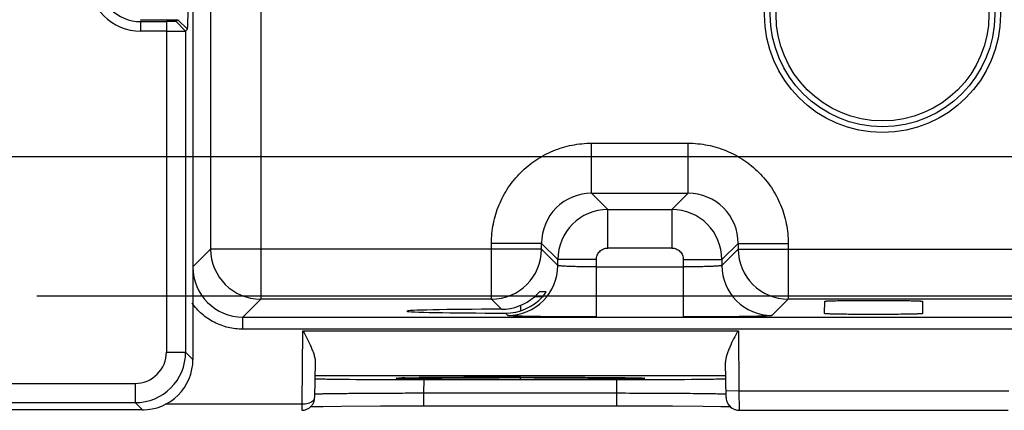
# Model space of a CAD drawing. Header units: inches. Extents: x 0 to 34, y 0 to 22.
# Tile 38 of 67: x 11.604 to 13.138, y 14.762 to 15.371. Entities that reach past the tile are written whole.
import ezdxf

# ---------------------------------------------------------------- set-up
doc = ezdxf.new("R2010")
doc.units = ezdxf.units.IN
doc.header["$LTSCALE"] = 1.87
doc.header["$MEASUREMENT"] = 0
doc.layers.get('0').update_dxf_attribs({"linetype": 'CONTINUOUS'})
doc.layers.add('DIMENSIONS', color=7, linetype='CONTINUOUS')
doc.styles.get("Standard").update_dxf_attribs({"font": 'txt', "width": 0.8})
doc.dimstyles.new('DIMSTYLE_1', dxfattribs={"dimtxt": 0.125, "dimasz": 0.18, "dimexe": 0.18, "dimexo": 0.0625, "dimgap": 0.09, "dimtad": 0, "dimtih": 1, "dimtoh": 1, "dimzin": 4, "dimdsep": 46, "dimtxsty": 'STANDARD', "dimblk": '_FILLED', "dimblk1": '_FILLED', "dimblk2": '_FILLED', "dimcen": 0.09, "dimadec": 0, "dimazin": 0, "dimtp": 0.01, "dimtm": 0.01, "dimtfac": 1, "dimtofl": 0, "dimtmove": 0, "dimatfit": 3, "dimldrblk": '_FILLED', "dimfxl": 1, "dimtolj": 1, "dimtzin": 4, "dimarcsym": 0})
doc.dimstyles.new('DIMSTYLE_2', dxfattribs={"dimtxt": 0.125, "dimasz": 0.18, "dimexe": 0.18, "dimexo": 0.0625, "dimgap": 0.09, "dimtad": 0, "dimtih": 1, "dimtoh": 1, "dimdec": 3, "dimzin": 4, "dimdsep": 46, "dimtxsty": 'STANDARD', "dimblk": '_FILLED', "dimblk1": '_FILLED', "dimblk2": '_FILLED', "dimcen": 0.09, "dimadec": 0, "dimazin": 0, "dimtp": 0.01, "dimtm": 0.01, "dimtfac": 1, "dimtdec": 3, "dimtofl": 0, "dimtmove": 0, "dimatfit": 3, "dimldrblk": '_FILLED', "dimfxl": 1, "dimtolj": 1, "dimtzin": 4, "dimarcsym": 0})

# ---------------------------------------------------------------- blocks, each defined once
blk = doc.blocks.new('*D25')
at = {"layer": 'DIMENSIONS', "color": 2, "linetype": 'CONTINUOUS'}
blk.add_line((16.2493, 15.239), (16.2493, 14.0749), dxfattribs=at)
at = {"layer": 'DIMENSIONS', "color": 2, "linetype": 'CONTINUOUS', "insert": (16.1868, 14.0124), "char_height": 0.125, "width": 1.125, "attachment_point": 3, "rotation": 90, "line_spacing_factor": 0.9}
blk.add_mtext('10.24{\\Ftxt.shx;\\W1.000000;\\H0.125000; }[260]', dxfattribs=at)
blk = doc.blocks.new('_FILLED')
at = {"color": 0, "linetype": 'BYBLOCK'}
blk.add_solid([(0, 0), (-1, 0.1736), (-1, -0.1736)], dxfattribs=at)
blk = doc.blocks.new('*D26')
at = {"layer": 'DIMENSIONS', "color": 2, "linetype": 'CONTINUOUS'}
blk.add_line((19.0763, 15.455), (19.0763, 14.0749), dxfattribs=at)
at = {"layer": 'DIMENSIONS', "color": 2, "linetype": 'CONTINUOUS', "insert": (19.0138, 14.0124), "char_height": 0.125, "width": 1.325, "attachment_point": 3, "rotation": 90, "line_spacing_factor": 0.9}
blk.add_mtext('13.06{\\Ftxt.shx;\\W1.000000;\\H0.125000; }[331.8]', dxfattribs=at)
blk = doc.blocks.new('*D27')
at = {"layer": 'DIMENSIONS', "color": 2, "linetype": 'CONTINUOUS'}
blk.add_line((20.1763, 15.455), (20.1763, 14.0749), dxfattribs=at)
at = {"layer": 'DIMENSIONS', "color": 2, "linetype": 'CONTINUOUS', "insert": (20.1138, 14.0124), "char_height": 0.125, "width": 1.325, "attachment_point": 3, "rotation": 90, "line_spacing_factor": 0.9}
blk.add_mtext('14.16{\\Ftxt.shx;\\W1.000000;\\H0.125000; }[359.8]', dxfattribs=at)
blk = doc.blocks.new('*D28')
at = {"layer": 'DIMENSIONS', "color": 2, "linetype": 'CONTINUOUS'}
blk.add_line((21.9073, 14.8083), (21.9073, 14.0749), dxfattribs=at)
at = {"layer": 'DIMENSIONS', "color": 2, "linetype": 'CONTINUOUS', "insert": (21.8448, 14.0124), "char_height": 0.125, "width": 1.325, "attachment_point": 3, "rotation": 90, "line_spacing_factor": 0.9}
blk.add_mtext('15.90{\\Ftxt.shx;\\W1.000000;\\H0.125000; }[403.7]', dxfattribs=at)
blk = doc.blocks.new('*D29')
at = {"layer": 'DIMENSIONS', "color": 2, "linetype": 'CONTINUOUS'}
blk.add_line((11.6309, 14.9406), (22.5948, 14.9406), dxfattribs=at)
at = {"layer": 'DIMENSIONS', "color": 2, "linetype": 'CONTINUOUS', "insert": (22.6573, 15.0031), "char_height": 0.125, "width": 1.125, "attachment_point": 1, "line_spacing_factor": 0.9}
blk.add_mtext('.178{\\Ftxt.shx;\\W1.000000;\\H0.125000; }[4.53]', dxfattribs=at)
blk = doc.blocks.new('*D31')
at = {"layer": 'DIMENSIONS', "color": 2, "linetype": 'CONTINUOUS'}
blk.add_line((10.9927, 15.1576), (22.5948, 15.1576), dxfattribs=at)
at = {"layer": 'DIMENSIONS', "color": 2, "linetype": 'CONTINUOUS', "insert": (22.6573, 15.2201), "char_height": 0.125, "width": 1.225, "attachment_point": 1, "line_spacing_factor": 0.9}
blk.add_mtext('.395{\\Ftxt.shx;\\W1.000000;\\H0.125000; }[10.04]', dxfattribs=at)
blk = doc.blocks.new('*D32')
at = {"layer": 'DIMENSIONS', "color": 2, "linetype": 'CONTINUOUS'}
blk.add_line((11, 15.4936), (22.5948, 15.4936), dxfattribs=at)
at = {"layer": 'DIMENSIONS', "color": 2, "linetype": 'CONTINUOUS', "insert": (22.6573, 15.5561), "char_height": 0.125, "width": 1.225, "attachment_point": 1, "line_spacing_factor": 0.9}
blk.add_mtext('.731{\\Ftxt.shx;\\W1.000000;\\H0.125000; }[18.57]', dxfattribs=at)
blk = doc.blocks.new('*D33')
at = {"layer": 'DIMENSIONS', "color": 2, "linetype": 'CONTINUOUS'}
blk.add_line((10.9963, 15.8576), (22.5948, 15.8576), dxfattribs=at)
at = {"layer": 'DIMENSIONS', "color": 2, "linetype": 'CONTINUOUS', "insert": (22.6573, 15.9201), "char_height": 0.125, "width": 1.325, "attachment_point": 1, "line_spacing_factor": 0.9}
blk.add_mtext('1.095{\\Ftxt.shx;\\W1.000000;\\H0.125000; }[27.82]', dxfattribs=at)
blk = doc.blocks.new('*D34')
at = {"layer": 'DIMENSIONS', "color": 2, "linetype": 'CONTINUOUS'}
blk.add_line((11, 16.1936), (22.5948, 16.1936), dxfattribs=at)
at = {"layer": 'DIMENSIONS', "color": 2, "linetype": 'CONTINUOUS', "insert": (22.6573, 16.2561), "char_height": 0.125, "width": 1.325, "attachment_point": 1, "line_spacing_factor": 0.9}
blk.add_mtext('1.431{\\Ftxt.shx;\\W1.000000;\\H0.125000; }[36.35]', dxfattribs=at)
blk = doc.blocks.new('*D35')
at = {"layer": 'DIMENSIONS', "color": 2, "linetype": 'CONTINUOUS'}
blk.add_line((11.6309, 17.8466), (22.5948, 17.8466), dxfattribs=at)
at = {"layer": 'DIMENSIONS', "color": 2, "linetype": 'CONTINUOUS', "insert": (22.6573, 17.9091), "char_height": 0.125, "width": 1.325, "attachment_point": 1, "line_spacing_factor": 0.9}
blk.add_mtext('3.084{\\Ftxt.shx;\\W1.000000;\\H0.125000; }[78.34]', dxfattribs=at)

msp = doc.modelspace()

# ---------------------------------------------------------------- linework, layer by layer
at = {"color": 7, "linetype": 'CONTINUOUS'}
for p, q in [((11.8741, 18.1517), (11.8741, 14.8415)), ((11.9797, 18.0579), (11.9797, 14.9352)), ((11.9017, 17.98), (11.9017, 15.0132)), ((11.7929, 15.369), (11.7929, 15.3705)), ((11.7929, 15.3705), (11.8506, 15.3705)), ((11.7929, 15.3525), (11.7929, 15.3675)), ((11.7929, 15.3675), (11.8328, 15.3675)), ((11.8328, 15.3675), (11.8328, 14.8528)), ((11.8506, 15.3705), (11.8478, 15.3677)), ((11.8478, 15.3677), (11.8628, 15.3527)), ((11.8506, 15.3705), (11.8656, 15.3555)), ((11.8328, 15.3525), (11.7929, 15.3525)), ((11.8656, 15.3555), (11.8628, 15.3527)), ((11.8628, 15.3527), (11.8628, 14.8528)), ((12.495, 15.1002), (12.495, 15.1782)), ((12.495, 15.1782), (12.6453, 15.1782)), ((12.6453, 15.1002), (12.6453, 15.1782)), ((12.5204, 15.0749), (12.495, 15.1002)), ((12.495, 15.1002), (12.6453, 15.1002)), ((12.6453, 15.1002), (12.62, 15.0749)), ((12.5204, 15.0149), (12.5204, 15.0749)), ((12.5204, 15.0749), (12.62, 15.0749)), ((12.62, 15.0749), (12.62, 15.0149)), ((12.3391, 14.9352), (12.3391, 15.0222)), ((12.417, 15.0222), (12.3391, 15.0222)), ((12.417, 15.0222), (12.4424, 14.9969)), ((12.417, 15.0132), (12.417, 15.0222)), ((12.62, 15.0149), (12.5204, 15.0149)), ((12.698, 14.9969), (12.7233, 15.0222)), ((12.7233, 15.0222), (12.7233, 15.0132)), ((12.7233, 15.0222), (12.8013, 15.0222)), ((12.8013, 15.0222), (12.8013, 14.9352)), ((11.9017, 15.0132), (11.8741, 14.9856)), ((12.417, 15.0132), (11.9017, 15.0132)), ((12.4424, 14.9879), (12.417, 15.0132)), ((12.7233, 15.0132), (12.698, 14.9879)), ((12.7233, 15.0132), (13.517, 15.0132)), ((12.4424, 14.9879), (12.4424, 14.9969)), ((12.5024, 14.9969), (12.4424, 14.9969)), ((12.5024, 14.9969), (12.5024, 14.9075)), ((12.5024, 14.9855), (12.638, 14.9855)), ((12.638, 14.9075), (12.638, 14.9969)), ((12.638, 14.9969), (12.698, 14.9969)), ((12.698, 14.9969), (12.698, 14.9879)), ((12.42, 14.9391), (12.4061, 14.9391)), ((12.4137, 14.9465), (12.4089, 14.9416)), ((12.4243, 14.9468), (12.4141, 14.9468)), ((12.4237, 14.9458), (12.4243, 14.9468)), ((11.9519, 14.9074), (11.9797, 14.9352)), ((12.3391, 14.9352), (11.9797, 14.9352)), ((12.3391, 14.9352), (12.3547, 14.9196)), ((12.3842, 14.9255), (12.3842, 14.9171)), ((12.776, 14.9099), (12.8013, 14.9352)), ((13.4391, 14.9352), (12.8013, 14.9352)), ((12.858, 14.9128), (12.8582, 14.932)), ((13.0102, 14.932), (13.0104, 14.9128)), ((11.9519, 14.8884), (11.9519, 14.9074)), ((11.9519, 14.9074), (20.5329, 14.9074)), ((12.3608, 14.9135), (12.3644, 14.9099)), ((20.5329, 14.8884), (11.9519, 14.8884)), ((12.0445, 14.7722), (12.0455, 14.8862)), ((12.0455, 14.8862), (12.7237, 14.8862)), ((12.7237, 14.8862), (12.7245, 14.7924)), ((11.8328, 14.8528), (11.8628, 14.8528)), ((11.8741, 14.8415), (11.8628, 14.8528)), ((12.0647, 14.8373), (12.0637, 14.7819)), ((12.7047, 14.782), (12.7037, 14.8373)), ((12.0643, 14.8162), (12.7041, 14.8162)), ((11.3556, 14.804), (11.7841, 14.804)), ((11.7841, 14.804), (11.7841, 14.7741)), ((12.1816, 14.8102), (12.1924, 14.8101)), ((12.1924, 14.8101), (12.2051, 14.8101)), ((12.1987, 14.8126), (12.2041, 14.8127)), ((12.1991, 14.8126), (12.2001, 14.8126)), ((12.2041, 14.8127), (12.2114, 14.8129)), ((12.2042, 14.8127), (12.2266, 14.8131)), ((12.2051, 14.8101), (12.2342, 14.8101)), ((12.2114, 14.8129), (12.2262, 14.8131)), ((12.2262, 14.8131), (12.2618, 14.8134)), ((12.2338, 14.7887), (12.2342, 14.8101)), ((12.2342, 14.8101), (12.5342, 14.8101)), ((12.2618, 14.8134), (12.3339, 14.8137)), ((12.3339, 14.8137), (12.429, 14.8138)), ((12.3842, 14.8104), (12.3842, 14.8138)), ((12.429, 14.8138), (12.5005, 14.8135)), ((12.5005, 14.8135), (12.5395, 14.8131)), ((12.5346, 14.7887), (12.5342, 14.8101)), ((12.5342, 14.8101), (12.5633, 14.8101)), ((12.5395, 14.8131), (12.5536, 14.8129)), ((12.5536, 14.8129), (12.5642, 14.8127)), ((12.5633, 14.8101), (12.5757, 14.8101)), ((12.5757, 14.8101), (12.5867, 14.8102)), ((12.2338, 14.769), (12.2338, 14.7887)), ((12.5346, 14.7887), (12.2338, 14.7887)), ((12.5346, 14.769), (12.5346, 14.7887)), ((12.7245, 14.7924), (12.7045, 14.792)), ((12.7245, 14.7924), (13.1447, 14.7924)), ((12.7245, 14.7924), (12.7247, 14.7624)), ((11.3556, 14.7741), (11.7841, 14.7741)), ((11.7841, 14.7741), (11.7954, 14.7628)), ((11.8308, 14.7723), (12.0445, 14.7722)), ((12.0435, 14.7722), (12.0437, 14.7622)), ((12.0771, 14.7683), (12.1049, 14.7686)), ((12.1049, 14.7686), (12.1662, 14.7689)), ((12.1662, 14.7689), (12.6209, 14.7689)), ((12.6209, 14.7689), (12.6689, 14.7685)), ((12.6689, 14.7685), (12.6965, 14.7682)), ((11.7954, 14.7628), (11.3443, 14.7628)), ((12.0437, 14.7622), (12.0437, 14.7622)), ((12.0568, 14.768), (12.0627, 14.7681)), ((12.0627, 14.7681), (12.0771, 14.7683)), ((12.6965, 14.7682), (12.7065, 14.7681)), ((12.7065, 14.7681), (12.7117, 14.768)), ((12.7247, 14.7624), (13.1437, 14.7624))]:
    msp.add_line(p, q, dxfattribs=at)
for points in [[(12.1927, 14.8123), (12.1927, 14.8123), (12.193, 14.8124), (12.1938, 14.8124), (12.195, 14.8125), (12.1967, 14.8125), (12.1987, 14.8126)], [(12.5642, 14.8127), (12.5694, 14.8126), (12.5714, 14.8125), (12.5731, 14.8125), (12.5743, 14.8124), (12.5752, 14.8124), (12.5753, 14.8124)]]:
    msp.add_lwpolyline(points, dxfattribs=at)
for radius in [0.1838, 0.1748, 0.1658]:
    msp.add_circle((12.9482, 15.3786), radius, dxfattribs=at)
for centre, radius, start, end in [((11.7929, 15.4341), 0.0816, 90, 270), ((11.7929, 15.4341), 0.0666, 90, 270), ((12.495, 15.0223), 0.0779, 89.972, 180.028), ((12.6454, 15.0223), 0.078, 359.9729, 90.0271), ((12.5204, 14.9969), 0.078, 90.0154, 179.9846), ((12.62, 14.9969), 0.078, 0.0154, 89.9846), ((11.9797, 15.0132), 0.078, 180.018, 269.9791), ((12.3391, 15.0132), 0.078, 270.0181, 359.9729), ((12.8014, 15.0133), 0.078, 180.021, 269.979), ((11.9519, 14.9854), 0.078, 180.073, 270.0048), ((12.3644, 14.9879), 0.078, 270.0214, 359.9789), ((12.776, 14.9879), 0.078, 180.0214, 269.9789), ((12.3544, 14.9981), 0.0785, 270.1762, 311.1523), ((12.361, 14.9909), 0.0774, 269.8531, 317.9242), ((12.3468, 15.0069), 0.0902, 311.1765, 313.5977), ((11.7841, 14.8528), 0.0787, 270.0058, 359.9942), ((11.7841, 14.8528), 0.0487, 269.9942, 0.0056), ((11.7954, 14.8415), 0.0787, 269.9945, 0.0051), ((12.2021, 24.7334), 9.9233, 269.39135, 269.88198), ((12.2222, 13.9794), 0.8335, 91.2399, 91.5226), ((12.3096, 7.8475), 6.9661, 90.33544, 90.68214), ((12.3627, 0.1099), 14.7038, 90.15272, 90.36597), ((12.3837, -6.4351), 21.2489, 89.99854, 90.16217), ((12.5663, 24.7334), 9.9233, 270.11802, 270.60865), ((12.7246, 14.7823), 0.0199, 210.5949, 247.2669), ((11.7954, 14.84), 0.0772, 270.0036, 271.9832)]:
    msp.add_arc(centre, radius, start, end, dxfattribs=at)
msp.add_ellipse((12.3842, 14.9166), major_axis=(0.1771, 0), ratio=0.017455, start_param=1.73829, end_param=4.579802, dxfattribs=at)
for points, knots in [([(11.8656, 15.3555), (11.8656, 15.3555), (11.8657, 15.3557), (11.8657, 15.3561), (11.8658, 15.3566), (11.8659, 15.3573), (11.8659, 15.3582), (11.866, 15.3597), (11.8661, 15.3621), (11.8662, 15.3654), (11.8663, 15.3694), (11.8665, 15.374), (11.8665, 15.3792), (11.8666, 15.3848), (11.8667, 15.3933), (11.8668, 15.4047), (11.8669, 15.4191), (11.8669, 15.4341), (11.8669, 15.4491), (11.8668, 15.4635), (11.8667, 15.4749), (11.8666, 15.4833), (11.8665, 15.489), (11.8665, 15.4942), (11.8663, 15.4988), (11.8662, 15.5027), (11.8661, 15.5061), (11.866, 15.5084), (11.8659, 15.51), (11.8659, 15.5109), (11.8658, 15.5116), (11.8657, 15.5121), (11.8657, 15.5125), (11.8656, 15.5126), (11.8656, 15.5127)], [0, 0, 0, 0, 0.001097, 0.003333, 0.006726, 0.01127, 0.016955, 0.02377, 0.040739, 0.062056, 0.08749, 0.116784, 0.149677, 0.185893, 0.225069, 0.310759, 0.403579, 0.500011, 0.596443, 0.689263, 0.774953, 0.814129, 0.850346, 0.883241, 0.912537, 0.937971, 0.959285, 0.976248, 0.983058, 0.988739, 0.99328, 0.99667, 0.998904, 1, 1, 1, 1]), ([(11.8478, 15.3677), (11.8478, 15.3677), (11.8477, 15.3677), (11.8475, 15.3677), (11.8471, 15.3677), (11.8466, 15.3676), (11.8459, 15.3676), (11.8448, 15.3676), (11.8432, 15.3676), (11.841, 15.3675), (11.8384, 15.3675), (11.8357, 15.3675), (11.8338, 15.3675), (11.8328, 15.3675)], [0, 0, 0, 0, 0.006699, 0.022671, 0.047733, 0.081632, 0.124101, 0.174854, 0.299182, 0.449887, 0.621908, 0.808092, 1, 1, 1, 1]), ([(11.8328, 15.3525), (11.8348, 15.3525), (11.8385, 15.3525), (11.844, 15.3525), (11.8491, 15.3525), (11.853, 15.3525), (11.8558, 15.3526), (11.8575, 15.3526), (11.859, 15.3526), (11.8603, 15.3526), (11.8613, 15.3527), (11.862, 15.3527), (11.8624, 15.3527), (11.8626, 15.3527), (11.8627, 15.3527), (11.8628, 15.3527), (11.8628, 15.3527)], [0, 0, 0, 0, 0.191961, 0.378185, 0.550246, 0.701023, 0.766827, 0.825423, 0.876198, 0.918669, 0.95255, 0.97757, 0.986675, 0.993466, 0.997913, 1, 1, 1, 1]), ([(12.3391, 15.0222), (12.3391, 15.0324), (12.3407, 15.0478), (12.3455, 15.0676), (12.3524, 15.0868), (12.3645, 15.1095), (12.384, 15.1332), (12.4078, 15.1528), (12.4304, 15.1649), (12.4497, 15.1717), (12.4695, 15.1766), (12.4849, 15.1781), (12.495, 15.1782)], [0, 0, 0, 0, 0.124884, 0.18749, 0.250064, 0.375035, 0.499998, 0.624963, 0.749935, 0.812509, 0.875114, 1, 1, 1, 1]), ([(12.6453, 15.1782), (12.6555, 15.1781), (12.6709, 15.1766), (12.6907, 15.1717), (12.7099, 15.1649), (12.7326, 15.1528), (12.7563, 15.1332), (12.7759, 15.1095), (12.788, 15.0868), (12.7948, 15.0676), (12.7997, 15.0478), (12.8012, 15.0324), (12.8013, 15.0222)], [0, 0, 0, 0, 0.124884, 0.18749, 0.250064, 0.375035, 0.499998, 0.624963, 0.749935, 0.812509, 0.875114, 1, 1, 1, 1]), ([(12.5024, 14.9969), (12.5025, 14.9992), (12.5032, 15.0028), (12.5053, 15.007), (12.5076, 15.0097), (12.5103, 15.012), (12.5145, 15.0141), (12.5181, 15.0148), (12.5204, 15.0149)], [0, 0, 0, 0, 0.249264, 0.374531, 0.500002, 0.625469, 0.75073, 1, 1, 1, 1]), ([(12.62, 15.0149), (12.6223, 15.0148), (12.6259, 15.0141), (12.6301, 15.012), (12.6328, 15.0097), (12.6351, 15.007), (12.6372, 15.0028), (12.6379, 14.9992), (12.638, 14.9969)], [0, 0, 0, 0, 0.249264, 0.374531, 0.500002, 0.625469, 0.75073, 1, 1, 1, 1]), ([(12.5024, 14.9855), (12.4986, 14.9855), (12.491, 14.9855), (12.48, 14.9856), (12.4698, 14.9859), (12.462, 14.9861), (12.4565, 14.9863), (12.453, 14.9865), (12.45, 14.9867), (12.4475, 14.9869), (12.4454, 14.9871), (12.4441, 14.9873), (12.4433, 14.9875), (12.4428, 14.9876), (12.4426, 14.9877), (12.4424, 14.9878), (12.4424, 14.9879)], [0, 0, 0, 0, 0.192144, 0.377826, 0.548984, 0.699392, 0.765048, 0.823553, 0.874385, 0.917025, 0.951017, 0.976152, 0.985367, 0.99235, 0.997152, 1, 1, 1, 1]), ([(12.698, 14.9879), (12.6979, 14.9878), (12.6978, 14.9877), (12.6975, 14.9876), (12.6971, 14.9875), (12.6963, 14.9873), (12.695, 14.9871), (12.6929, 14.9869), (12.6904, 14.9867), (12.6873, 14.9865), (12.6838, 14.9863), (12.6783, 14.9861), (12.6706, 14.9859), (12.6604, 14.9856), (12.6494, 14.9855), (12.6418, 14.9855), (12.638, 14.9855)], [0, 0, 0, 0, 0.002848, 0.00765, 0.014633, 0.023848, 0.048983, 0.082975, 0.125615, 0.176447, 0.234952, 0.300608, 0.451017, 0.622174, 0.807856, 1, 1, 1, 1]), ([(12.4184, 14.9391), (12.4195, 14.9403), (12.4213, 14.9424), (12.423, 14.9447), (12.4237, 14.9458)], [0, 0, 0, 0, 0.56724, 1, 1, 1, 1]), ([(11.9519, 14.8884), (11.9442, 14.8885), (11.9326, 14.8899), (11.9178, 14.8943), (11.9072, 14.899), (11.8972, 14.9049), (11.885, 14.9144), (11.8772, 14.9231), (11.8728, 14.9294)], [0, 0, 0, 0, 0.249512, 0.374699, 0.499826, 0.624946, 0.750074, 1, 1, 1, 1]), ([(12.8581, 14.932), (12.8581, 14.9321), (12.8583, 14.9321), (12.8586, 14.9322), (12.8591, 14.9322), (12.8597, 14.9323), (12.8606, 14.9324), (12.8616, 14.9324), (12.8628, 14.9325), (12.8647, 14.9326), (12.8675, 14.9327), (12.8713, 14.9328), (12.8757, 14.9329), (12.8806, 14.933), (12.8861, 14.9331), (12.8944, 14.9332), (12.9055, 14.9333), (12.9196, 14.9333), (12.9342, 14.9334), (12.9488, 14.9333), (12.9629, 14.9333), (12.974, 14.9332), (12.9823, 14.9331), (12.9878, 14.933), (12.9927, 14.9329), (12.9971, 14.9328), (13.0009, 14.9327), (13.0037, 14.9326), (13.0056, 14.9325), (13.0068, 14.9324), (13.0078, 14.9324), (13.0087, 14.9323), (13.0093, 14.9322), (13.0098, 14.9322), (13.0101, 14.9321), (13.0103, 14.9321), (13.0103, 14.932)], [0, 0, 0, 0, 0.00078, 0.002745, 0.005926, 0.010305, 0.015856, 0.022553, 0.030366, 0.039269, 0.060239, 0.085291, 0.114267, 0.147004, 0.183289, 0.222716, 0.309185, 0.402806, 0.5, 0.597194, 0.690815, 0.777284, 0.816711, 0.852996, 0.885733, 0.914709, 0.939761, 0.960731, 0.969634, 0.977447, 0.984144, 0.989695, 0.994074, 0.997255, 0.99922, 1, 1, 1, 1]), ([(12.5024, 14.9075), (12.4935, 14.9075), (12.4761, 14.9075), (12.4508, 14.9077), (12.4308, 14.9078), (12.416, 14.908), (12.406, 14.9082), (12.3969, 14.9083), (12.3889, 14.9085), (12.3819, 14.9087), (12.376, 14.9089), (12.3719, 14.9091), (12.3692, 14.9093), (12.3676, 14.9094), (12.3664, 14.9095), (12.3655, 14.9096), (12.3648, 14.9097), (12.3645, 14.9098), (12.3644, 14.9099)], [0, 0, 0, 0, 0.192733, 0.378587, 0.549974, 0.628263, 0.700655, 0.766502, 0.825162, 0.87605, 0.918659, 0.952492, 0.965997, 0.977234, 0.986224, 0.992989, 0.99756, 1, 1, 1, 1]), ([(12.776, 14.9099), (12.7759, 14.9098), (12.7755, 14.9097), (12.7749, 14.9096), (12.774, 14.9095), (12.7728, 14.9094), (12.7712, 14.9093), (12.7685, 14.9091), (12.7644, 14.9089), (12.7585, 14.9087), (12.7515, 14.9085), (12.7435, 14.9083), (12.7344, 14.9082), (12.7244, 14.908), (12.7096, 14.9078), (12.6896, 14.9077), (12.6643, 14.9075), (12.6468, 14.9075), (12.638, 14.9075)], [0, 0, 0, 0, 0.002438, 0.007006, 0.01377, 0.022758, 0.033995, 0.047499, 0.081331, 0.123941, 0.17483, 0.233491, 0.299339, 0.371731, 0.450021, 0.621408, 0.807264, 1, 1, 1, 1]), ([(13.0103, 14.9128), (13.0103, 14.9127), (13.0101, 14.9127), (13.0099, 14.9126), (13.0094, 14.9126), (13.0088, 14.9125), (13.0079, 14.9125), (13.0069, 14.9124), (13.0058, 14.9123), (13.0039, 14.9122), (13.0011, 14.9121), (12.9973, 14.912), (12.9929, 14.9119), (12.9879, 14.9118), (12.9824, 14.9118), (12.9741, 14.9116), (12.9629, 14.9115), (12.9488, 14.9115), (12.9342, 14.9114), (12.9195, 14.9115), (12.9054, 14.9115), (12.8943, 14.9116), (12.886, 14.9118), (12.8805, 14.9118), (12.8755, 14.9119), (12.8711, 14.912), (12.8673, 14.9121), (12.8645, 14.9122), (12.8626, 14.9123), (12.8615, 14.9124), (12.8605, 14.9125), (12.8596, 14.9125), (12.859, 14.9126), (12.8585, 14.9126), (12.8583, 14.9127), (12.8581, 14.9127), (12.8581, 14.9128)], [0, 0, 0, 0, 0.000756, 0.002655, 0.005742, 0.010009, 0.015443, 0.022026, 0.02974, 0.038569, 0.059485, 0.08458, 0.113653, 0.1465, 0.182875, 0.222372, 0.30897, 0.40275, 0.500129, 0.597512, 0.691294, 0.777886, 0.817388, 0.853777, 0.88665, 0.915748, 0.940848, 0.961731, 0.970525, 0.978195, 0.984728, 0.990111, 0.994331, 0.99738, 0.999252, 1, 1, 1, 1]), ([(12.0455, 14.8862), (12.0477, 14.882), (12.0521, 14.8735), (12.0572, 14.863), (12.0607, 14.8546), (12.0628, 14.8486), (12.0643, 14.8429), (12.0647, 14.8391), (12.0647, 14.8373)], [0, 0, 0, 0, 0.272814, 0.537719, 0.664226, 0.784664, 0.897184, 1, 1, 1, 1]), ([(12.7229, 14.8862), (12.7207, 14.882), (12.7163, 14.8735), (12.7112, 14.863), (12.7077, 14.8546), (12.7056, 14.8486), (12.7041, 14.8429), (12.7037, 14.8391), (12.7037, 14.8373)], [0, 0, 0, 0, 0.272814, 0.537719, 0.664226, 0.784664, 0.897184, 1, 1, 1, 1]), ([(12.0642, 14.8116), (12.0642, 14.8116), (12.0643, 14.8115), (12.0644, 14.8115), (12.0645, 14.8115), (12.0649, 14.8114), (12.0655, 14.8114), (12.0664, 14.8113), (12.0676, 14.8113), (12.069, 14.8112), (12.0707, 14.8112), (12.0734, 14.8111), (12.0775, 14.811), (12.083, 14.8109), (12.0896, 14.8108), (12.0942, 14.8107), (12.0967, 14.8107)], [0, 0, 0, 0, 0.001341, 0.004499, 0.009627, 0.016748, 0.036978, 0.065172, 0.101291, 0.145288, 0.197118, 0.256731, 0.398989, 0.571047, 0.771765, 1, 1, 1, 1]), ([(12.2272, 14.8111), (12.2251, 14.8111), (12.2211, 14.8112), (12.2154, 14.8113), (12.2102, 14.8114), (12.2056, 14.8115), (12.2016, 14.8115), (12.1982, 14.8116), (12.1958, 14.8117), (12.1941, 14.8118), (12.1931, 14.8118), (12.1923, 14.8119), (12.1916, 14.8119), (12.1912, 14.812), (12.1909, 14.812), (12.1907, 14.812), (12.1906, 14.812), (12.1905, 14.8121), (12.1905, 14.8121), (12.1905, 14.8121), (12.1906, 14.8122), (12.1906, 14.8122), (12.1908, 14.8122), (12.191, 14.8122), (12.1914, 14.8123), (12.1924, 14.8123), (12.1939, 14.8124), (12.1963, 14.8125), (12.1981, 14.8126), (12.1991, 14.8126)], [0, 0, 0, 0, 0.138683, 0.265334, 0.379581, 0.481056, 0.569388, 0.644217, 0.705318, 0.730678, 0.752557, 0.770939, 0.785811, 0.797159, 0.80151, 0.80498, 0.807572, 0.8093, 0.810219, 0.810778, 0.811957, 0.813973, 0.81686, 0.820625, 0.830798, 0.844496, 0.88242, 0.934294, 1, 1, 1, 1]), ([(12.3842, 14.8104), (12.3548, 14.8104), (12.3128, 14.8105), (12.2605, 14.8108), (12.2376, 14.811), (12.2272, 14.8111)], [0, 0, 0, 0, 0.561517, 0.802982, 1, 1, 1, 1]), ([(12.3842, 14.8138), (12.392, 14.8138), (12.4075, 14.8138), (12.4306, 14.8138), (12.4529, 14.8137), (12.4743, 14.8136), (12.4942, 14.8135), (12.5126, 14.8134), (12.5291, 14.8132), (12.5434, 14.8131), (12.5539, 14.8129), (12.5611, 14.8128), (12.5656, 14.8127), (12.5693, 14.8126), (12.572, 14.8125), (12.5738, 14.8125), (12.5749, 14.8124), (12.5759, 14.8124), (12.5766, 14.8123), (12.5771, 14.8123), (12.5774, 14.8122), (12.5776, 14.8122), (12.5778, 14.8122), (12.5778, 14.8122), (12.5779, 14.8121), (12.5779, 14.8121), (12.5778, 14.8121), (12.5777, 14.812), (12.5776, 14.812), (12.5773, 14.812), (12.5769, 14.8119), (12.5758, 14.8119), (12.5741, 14.8118), (12.5702, 14.8116), (12.5669, 14.8115), (12.5645, 14.8115)], [0, 0, 0, 0, 0.113157, 0.224966, 0.333464, 0.436922, 0.533901, 0.623002, 0.702956, 0.772552, 0.830719, 0.855268, 0.876667, 0.894822, 0.909661, 0.915826, 0.921149, 0.925627, 0.929255, 0.932031, 0.933098, 0.933953, 0.934594, 0.935025, 0.935257, 0.935383, 0.935652, 0.936124, 0.936807, 0.937702, 0.940135, 0.94342, 0.952539, 0.965032, 1, 1, 1, 1]), ([(12.5645, 14.8115), (12.5549, 14.8113), (12.5312, 14.811), (12.4901, 14.8107), (12.4396, 14.8105), (12.4032, 14.8104), (12.3842, 14.8104)], [0, 0, 0, 0, 0.160066, 0.394776, 0.683334, 1, 1, 1, 1]), ([(12.6717, 14.8107), (12.6742, 14.8107), (12.6788, 14.8108), (12.6853, 14.8109), (12.6909, 14.811), (12.695, 14.8111), (12.6977, 14.8112), (12.6994, 14.8112), (12.7008, 14.8113), (12.702, 14.8113), (12.7029, 14.8114), (12.7035, 14.8114), (12.7038, 14.8115), (12.704, 14.8115), (12.7041, 14.8115), (12.7041, 14.8116), (12.7041, 14.8116)], [0, 0, 0, 0, 0.228594, 0.429629, 0.601893, 0.744174, 0.803713, 0.855423, 0.899273, 0.935232, 0.963272, 0.983372, 0.990442, 0.995531, 0.998665, 1, 1, 1, 1]), ([(12.2338, 14.7887), (12.2227, 14.7887), (12.2011, 14.7886), (12.1744, 14.7885), (12.1539, 14.7884), (12.1397, 14.7883), (12.1263, 14.7882), (12.114, 14.7881), (12.1028, 14.7879), (12.0929, 14.7878), (12.0855, 14.7877), (12.0802, 14.7876), (12.0769, 14.7876), (12.0739, 14.7875), (12.0712, 14.7874), (12.069, 14.7874), (12.0672, 14.7873), (12.0659, 14.7872), (12.0651, 14.7872), (12.0646, 14.7872), (12.0643, 14.7871), (12.064, 14.7871), (12.0639, 14.7871), (12.0638, 14.787), (12.0638, 14.787)], [0, 0, 0, 0, 0.194865, 0.382615, 0.471302, 0.555433, 0.634212, 0.706904, 0.772825, 0.831292, 0.881731, 0.903803, 0.923705, 0.941384, 0.956787, 0.969875, 0.980629, 0.98903, 0.992344, 0.995063, 0.997185, 0.998711, 0.999642, 1, 1, 1, 1]), ([(12.6963, 14.7874), (12.6929, 14.7875), (12.6848, 14.7877), (12.6642, 14.788), (12.6312, 14.7883), (12.5854, 14.7885), (12.5521, 14.7886), (12.5346, 14.7887)], [0, 0, 0, 0, 0.063186, 0.149393, 0.382026, 0.675124, 1, 1, 1, 1]), ([(12.7046, 14.787), (12.7046, 14.787), (12.7045, 14.7871), (12.7044, 14.7871), (12.7043, 14.7871), (12.7039, 14.7871), (12.7033, 14.7872), (12.7024, 14.7872), (12.7012, 14.7873), (12.6998, 14.7873), (12.6981, 14.7874), (12.6969, 14.7874), (12.6963, 14.7874)], [0, 0, 0, 0, 0.005016, 0.017296, 0.037297, 0.065075, 0.14396, 0.253854, 0.394589, 0.565985, 0.767852, 1, 1, 1, 1]), ([(12.0435, 14.7722), (12.0453, 14.7722), (12.0486, 14.7724), (12.0534, 14.7732), (12.0575, 14.7746), (12.0598, 14.776), (12.0607, 14.7767)], [0, 0, 0, 0, 0.289106, 0.561452, 0.799816, 1, 1, 1, 1]), ([(12.0437, 14.7622), (12.0454, 14.7622), (12.0489, 14.7627), (12.0537, 14.7646), (12.0578, 14.7677), (12.0598, 14.7703), (12.0607, 14.7717)], [0, 0, 0, 0, 0.257064, 0.51208, 0.758913, 1, 1, 1, 1]), ([(12.0607, 14.7717), (12.0612, 14.7724), (12.0628, 14.7756), (12.0637, 14.7792), (12.0637, 14.7819)], [0, 0, 0, 0, 0.2558, 1, 1, 1, 1]), ([(12.0607, 14.7767), (12.0616, 14.7774), (12.0627, 14.7786), (12.0636, 14.7805), (12.0637, 14.7815), (12.0637, 14.7819)], [0, 0, 0, 0, 0.53691, 0.771562, 1, 1, 1, 1]), ([(12.7047, 14.782), (12.7047, 14.7812), (12.705, 14.7777), (12.7062, 14.7744), (12.7075, 14.7722)], [0, 0, 0, 0, 0.249368, 1, 1, 1, 1]), ([(12.7169, 14.7639), (12.7175, 14.7637), (12.72, 14.7628), (12.7227, 14.7624), (12.7247, 14.7624)], [0, 0, 0, 0, 0.251743, 1, 1, 1, 1])]:
    msp.add_open_spline(points, degree=3, knots=knots, dxfattribs=at)

# ---------------------------------------------------------------- dimensions: what is measured, and where the dimension line sits
at = {"layer": 'DIMENSIONS', "color": 2, "linetype": 'CONTINUOUS'}
for feature_location, offset, dtype, origin, dimstyle, picture, middle in [((11.6309, 17.8466), (10.9639, 0), 0, (11.5684, 14.7624), 'DIMSTYLE_2', '*D35', (23.3198, 17.8466)), ((11, 16.1936), (11.5949, 0), 0, (10.9375, 14.7624), 'DIMSTYLE_2', '*D34', (23.3198, 16.1936)), ((10.9963, 15.8576), (11.5985, 0), 0, (10.9338, 14.7624), 'DIMSTYLE_2', '*D33', (23.3198, 15.8576)), ((11, 15.4936), (11.5949, 0), 0, (10.9375, 14.7624), 'DIMSTYLE_2', '*D32', (23.2698, 15.4936)), ((19.0763, 15.455), (0, -1.3802), 1, (6.0123, 15.5175), 'DIMSTYLE_1', '*D26', (19.2107, 13.0817)), ((20.1763, 15.455), (0, -1.3802), 1, (6.0123, 15.5175), 'DIMSTYLE_1', '*D27', (20.3107, 13.0817)), ((16.2493, 15.239), (0, -1.1642), 1, (6.0123, 15.3015), 'DIMSTYLE_1', '*D25', (16.3837, 13.1817)), ((10.9927, 15.1576), (11.6021, 0), 0, (10.9302, 14.7624), 'DIMSTYLE_2', '*D31', (23.2698, 15.1576)), ((11.6309, 14.9406), (10.9639, 0), 0, (20.7179, 14.7624), 'DIMSTYLE_2', '*D29', (23.2198, 14.9406)), ((21.90732, 14.80832), (0, -0.73346), 1, (6.01228, 14.87082), 'DIMSTYLE_1', '*D28', (22.04174, 13.08166))]:
    dim = msp.add_ordinate_dim(feature_location=feature_location, offset=offset, dtype=dtype, origin=origin, dimstyle=dimstyle, dxfattribs=at)
    dim.commit()
    dim.dimension.update_dxf_attribs({"geometry": picture, "text_midpoint": middle})

doc.saveas('drawing.dxf')
